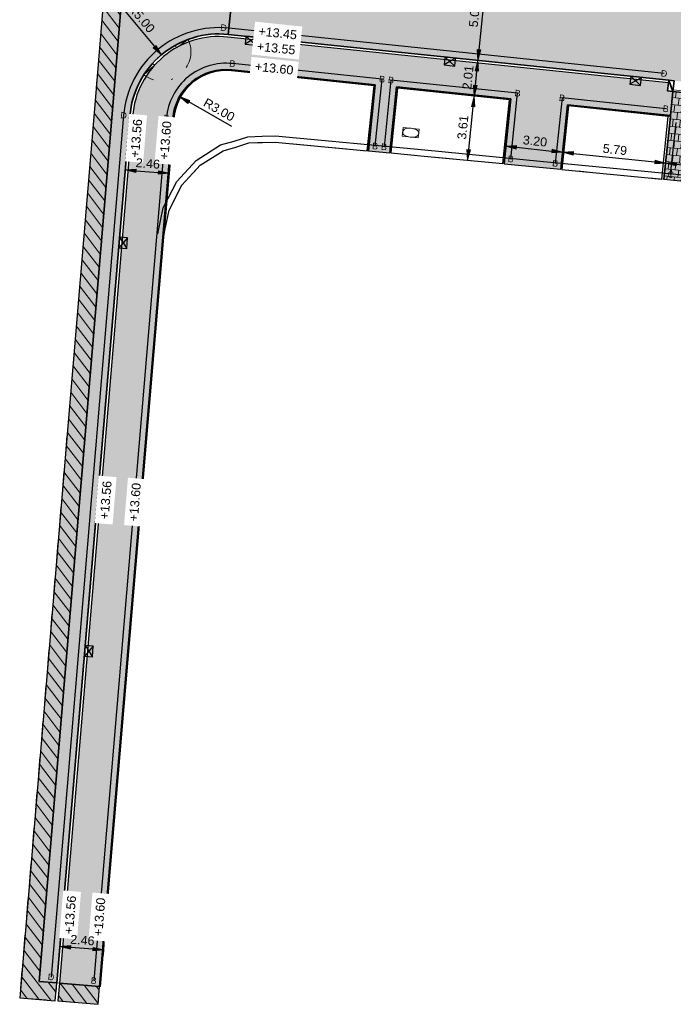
# Model space of a CAD drawing. Header units: metres. Extents: x 131295 to 132236, y 397710 to 398702.
# Tile 1 of 127: x 131328 to 131365, y 397738 to 397793. Entities that reach past the tile are written whole.
import ezdxf
from ezdxf.enums import TextEntityAlignment as Align

# ---------------------------------------------------------------- set-up
doc = ezdxf.new("R2010")
doc.units = ezdxf.units.M
doc.linetypes.add('AL-BANDVERLAGING', pattern=[5, 1.5, -1, 0, -1, 1.5])
doc.linetypes.add('AL-MATERIAALS', pattern=[2, 1, -1])
doc.layers.get('Defpoints').update_dxf_attribs({"color": 128})
for name, color, linetype, lineweight in [('N-IE-tegel straatpot brandkraan', 190, 'Continuous', 18), ('N-KO-bandverlaging', 1, 'AL-BANDVERLAGING', 18), ('N-KO-inritband 600x300x200 mm', 110, 'Continuous', 35), ('N-KO-inritband streklagen', 8, 'Continuous', 5), ('N-KO-opsluitband 120x250mm', 2, 'Continuous', 25), ('N-KO-opsluitband 60x200mm', 2, 'Continuous', 25), ('N-KO-opsluitband achterkant', 8, 'Continuous', 5), ('N-KO-tekst banden', 1, 'Continuous', 18), ('N-KO-trottoirband 130-150x250mm', 3, 'Continuous', 35), ('N-KO-trottoirband achterkant', 8, 'Continuous', 5), ('N-KO-verloopband', 1, 'Continuous', 18), ('N-RI-trottoirkolk', 7, 'Continuous', 25), ("N-VH-arcering 'MAT' grijs 254", 254, 'Continuous', 18), ('N-VH-arcering betontegels halfsteensverband', 8, 'Continuous', 5), ('N-VH-arcering herstraten', 1, 'Continuous', 18), ('N-VH-arcering SBS KF keperverband', 8, 'Continuous', 5), ('X-AL-maatvoering', 1, 'Continuous', 18), ('X-AL-materiaalscheiding', 1, 'AL-MATERIAALS', 18), ('X-AL-planhoogte', 190, 'Continuous', 25)]:
    doc.layers.add(name, color=color, linetype=linetype, lineweight=lineweight)
doc.layers.add("N-VH-arcering 'MAT' kleur 1 (heiderood)", color=7, linetype='Continuous', lineweight=18, true_color=0xd98c8c)
doc.layers.add("N-VH-arcering 'MAT' kleur 5 (roodbruin)", color=7, linetype='Continuous', lineweight=18, true_color=0xc5a6a0)
for name, color, linetype, plot in [('X-AL-contourlijnen', 30, 'Continuous', False), ('X-AL-hulplijn bandenlijnnummers', 30, 'Continuous', False), ('X-AL-hulplijn hoogtetekst', 190, 'Continuous', False)]:
    doc.layers.add(name, color=color, linetype=linetype, plot=plot)
doc.styles.add('CS Annotative', font='arial.ttf')
doc.dimstyles.new('CS Annotative', dxfattribs={"dimtxt": 2.5, "dimasz": 3, "dimexe": 0.18, "dimexo": 0.0625, "dimgap": 1, "dimtad": 1, "dimzin": 0, "dimdsep": 46, "dimtxsty": 'CS Annotative', "dimblk": 'CS Dimensionpijl', "dimcen": 0, "dimse1": 1, "dimse2": 1, "dimclrd": 256, "dimclre": 256, "dimclrt": 2, "dimadec": 0, "dimazin": 0, "dimtm": 1e-09, "dimtfac": 1, "dimtofl": 0, "dimtmove": 1, "dimatfit": 3, "dimfxl": 1, "dimtfillclr": 256, "dimtolj": 1, "dimtzin": 0, "dimarcsym": 0})
pattern_1 = [(307.33, (0, 0), (0.3975780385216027, 0.3032024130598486), [])]
pattern_2 = [(45, (0, 0), (0, 0.5939696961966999), [1.26, -0.4200000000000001]), (135, (0.2969848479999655, 0.2969848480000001), (-5.551115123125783e-17, -0.5939696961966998), [1.26, -0.42])]

# ---------------------------------------------------------------- blocks, each defined once
blk = doc.blocks.new('*U112')
for p, q in [((1.217027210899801, -2.414817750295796), (-1.489001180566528, 0.1813159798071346)), ((1.489001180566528, -0.1813159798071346), (-1.760975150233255, -2.052185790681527))]:
    blk.add_line(p, q)
blk.add_lwpolyline([(1.489001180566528, -0.1813159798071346), (-1.489001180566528, 0.1813159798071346), (-1.760975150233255, -2.052185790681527), (1.217027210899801, -2.414817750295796)], close=True)
blk = doc.blocks.new('*U115')
for p, q in [((2.3904304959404, 1.264255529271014), (-0.1520145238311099, -1.49227731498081)), ((0.1520145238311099, 1.49227731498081), (2.08640144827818, -1.720299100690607))]:
    blk.add_line(p, q)
blk.add_lwpolyline([(0.1520145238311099, 1.49227731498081), (-0.1520145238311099, -1.49227731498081), (2.08640144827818, -1.720299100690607), (2.3904304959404, 1.264255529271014)], close=True)
blk = doc.blocks.new('CS Dimensionpijl')
h = blk.add_hatch(color=256)
h.dxf.hatch_style = 1
h.paths.add_polyline_path([(-1, -0.1666666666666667), (0, 0), (-1, 0.1666666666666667)])
at = {"flags": 128}
blk.add_lwpolyline([(0, 0.5), (0, -0.5)], dxfattribs=at)
blk.add_lwpolyline([(-1, -0.1666666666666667), (0, 0), (-1, 0.1666666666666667)], close=True, dxfattribs=at)
blk = doc.blocks.new('*D246')
at = {"layer": 'Defpoints', "color": 0, "transparency": 16777216}
for p in [(131336.3220196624, 397791.3683757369), (131339.5327433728, 397787.5354586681)]:
    blk.add_point(p, dxfattribs=at)
at = {"layer": 'X-AL-maatvoering', "lineweight": -2, "transparency": 16777216}
blk.add_line((131334.1544088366, 397793.9560392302), (131335.9367328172, 397791.8283257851), dxfattribs=at)
at = {"layer": 'X-AL-maatvoering', "lineweight": -2, "transparency": 16777216, "xscale": 0.6000000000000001, "yscale": 0.6000000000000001, "zscale": 0.6000000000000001, "rotation": 309.951934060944}
blk.add_blockref('CS Dimensionpijl', (131336.3220196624, 397791.3683757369), dxfattribs=at)
at = {"layer": 'X-AL-maatvoering', "color": 2, "transparency": 16777216, "insert": (131335.2019424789, 397793.41451736), "char_height": 0.5, "attachment_point": 5, "rotation": 309.951934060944, "style": 'CS Annotative'}
blk.add_mtext('\\A1;R5.00', dxfattribs=at)
blk = doc.blocks.new('*D247')
at = {"layer": 'Defpoints', "color": 0, "transparency": 16777216}
for p in [(131337.3292543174, 397789.0307353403), (131339.934869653, 397787.5438699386)]:
    blk.add_point(p, dxfattribs=at)
at = {"layer": 'X-AL-maatvoering', "lineweight": -2, "transparency": 16777216}
blk.add_line((131340.2610751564, 397787.3577243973), (131337.8503773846, 397788.7333622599), dxfattribs=at)
at = {"layer": 'X-AL-maatvoering', "lineweight": -2, "transparency": 16777216, "xscale": 0.6000000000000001, "yscale": 0.6000000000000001, "zscale": 0.6000000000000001, "rotation": 150.2892390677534}
blk.add_blockref('CS Dimensionpijl', (131337.3292543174, 397789.0307353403), dxfattribs=at)
at = {"layer": 'X-AL-maatvoering', "color": 2, "transparency": 16777216, "insert": (131339.5420222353, 397788.2924387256), "char_height": 0.5, "attachment_point": 5, "rotation": 330.28923906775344, "style": 'CS Annotative'}
blk.add_mtext('\\A1;R3.00', dxfattribs=at)
blk = doc.blocks.new('*D497')
at = {"layer": 'Defpoints', "color": 0, "transparency": 16777216}
for p in [(131330.6368207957, 397741.5102437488), (131330.6368207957, 397741.5102437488), (131333.0899750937, 397741.3255416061)]:
    blk.add_point(p, dxfattribs=at)
at = {"layer": 'X-AL-maatvoering', "lineweight": -2, "transparency": 16777216}
blk.add_line((131332.4916685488, 397741.3705891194), (131331.2351273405, 397741.4651962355), dxfattribs=at)
at = {"layer": 'X-AL-maatvoering', "lineweight": -2, "transparency": 16777216, "xscale": 0.6000000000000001, "yscale": 0.6000000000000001, "zscale": 0.6000000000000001}
for p, rotation in [((131330.6368207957, 397741.5102437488), 175.6942276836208), ((131333.0899750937, 397741.3255416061), 355.6942276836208)]:
    blk.add_blockref('CS Dimensionpijl', p, dxfattribs=dict(at, rotation=rotation))
at = {"layer": 'X-AL-maatvoering', "color": 2, "transparency": 16777216, "insert": (131331.8975804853, 397741.8718941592), "char_height": 0.5, "attachment_point": 5, "rotation": 355.69422768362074, "style": 'CS Annotative'}
blk.add_mtext('\\A1;2.46', dxfattribs=at)
blk = doc.blocks.new('*D498')
at = {"layer": 'Defpoints', "color": 0, "transparency": 16777216}
for p in [(131334.2952406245, 397784.927139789), (131336.7483949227, 397784.7424376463), (131336.7483949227, 397784.7424376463)]:
    blk.add_point(p, dxfattribs=at)
at = {"layer": 'X-AL-maatvoering', "lineweight": -2, "transparency": 16777216}
blk.add_line((131334.8935471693, 397784.8820922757), (131336.1500883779, 397784.7874851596), dxfattribs=at)
at = {"layer": 'X-AL-maatvoering', "lineweight": -2, "transparency": 16777216, "xscale": 0.6000000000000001, "yscale": 0.6000000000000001, "zscale": 0.6000000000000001}
for p, rotation in [((131334.2952406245, 397784.927139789), 175.694227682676), ((131336.7483949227, 397784.7424376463), 355.694227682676)]:
    blk.add_blockref('CS Dimensionpijl', p, dxfattribs=dict(at, rotation=rotation))
at = {"layer": 'X-AL-maatvoering', "color": 2, "transparency": 16777216, "insert": (131335.5560003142, 397785.2887901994), "char_height": 0.5, "attachment_point": 5, "rotation": 355.694227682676, "style": 'CS Annotative'}
blk.add_mtext('\\A1;2.46', dxfattribs=at)
blk = doc.blocks.new('*U583')
blk.add_lwpolyline([(0.4727668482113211, 0.1995736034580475), (-0.4221108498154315, 0.2918224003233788), (-0.4727665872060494, -0.1995735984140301), (0.4221111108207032, -0.2918223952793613)], close=True)
at = {"extrusion": (0, 0, -1)}
for centre, radius, start, end in [((0.2428566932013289, 0.02503496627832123), 0.2056664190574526, 293.4524932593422, 78.31862919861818), ((-0.3229089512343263, -2.711424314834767), 3, 78.31862919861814, 78.99352143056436), ((0.07082559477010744, -0.6870577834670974), 0.9376986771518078, 78.99352143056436, 112.7775793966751), ((-0.2428566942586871, -0.02503495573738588), 0.205666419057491, 113.45248003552, 258.3186159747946), ((0.869255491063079, -2.588529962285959), 3, 112.7775793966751, 113.45248003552), ((-0.8692560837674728, 2.588529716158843), 3, 292.777596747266, 293.4524932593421), ((0.3229095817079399, 2.711424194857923), 3, 258.3186159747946, 258.9935040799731)]:
    blk.add_arc(centre, radius, start, end, dxfattribs=at)
blk.add_arc((0.0708255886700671, 0.6870577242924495), 0.937698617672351, 247.2224032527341, 281.0064959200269)
blk = doc.blocks.new('*D551')
at = {"layer": 'Defpoints', "color": 0, "transparency": 16777216}
for p in [(131353.5833138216, 397789.0831347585), (131353.8116080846, 397789.0596009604), (131353.2133541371, 397785.4942676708)]:
    blk.add_point(p, dxfattribs=at)
at = {"layer": 'X-AL-maatvoering', "lineweight": -2, "transparency": 16777216}
blk.add_line((131353.5031735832, 397786.0675710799), (131353.7500829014, 397788.4627637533), dxfattribs=at)
at = {"layer": 'X-AL-maatvoering', "lineweight": -2, "transparency": 16777216, "xscale": 0.6000000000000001, "yscale": 0.6000000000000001, "zscale": 0.6000000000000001}
for p, rotation in [((131353.8116080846, 397789.0596009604), 84.11443257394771), ((131353.4416484, 397785.4707338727), 264.1144325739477)]:
    blk.add_blockref('CS Dimensionpijl', p, dxfattribs=dict(at, rotation=rotation))
at = {"layer": 'X-AL-maatvoering', "color": 2, "transparency": 16777216, "insert": (131353.1735720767, 397787.3118708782), "char_height": 0.5, "attachment_point": 5, "rotation": 84.11443257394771, "style": 'CS Annotative'}
blk.add_mtext('\\A1;3.61', dxfattribs=at)
blk = doc.blocks.new('*D552')
at = {"layer": 'Defpoints', "color": 0, "transparency": 16777216}
for p in [(131354.0192667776, 397791.0545159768), (131354.0192667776, 397791.0545159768), (131353.5810741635, 397789.0833656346)]:
    blk.add_point(p, dxfattribs=at)
at = {"layer": 'X-AL-maatvoering', "lineweight": -2, "transparency": 16777216}
blk.add_line((131353.8737050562, 397789.6561464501), (131353.9571460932, 397790.4577404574), dxfattribs=at)
at = {"layer": 'X-AL-maatvoering', "lineweight": -2, "transparency": 16777216, "xscale": 0.6000000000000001, "yscale": 0.6000000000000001, "zscale": 0.6000000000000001}
for p, rotation in [((131354.0192667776, 397791.0545159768), 84.05726210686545), ((131353.8115843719, 397789.0593709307), 264.0572621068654)]:
    blk.add_blockref('CS Dimensionpijl', p, dxfattribs=dict(at, rotation=rotation))
at = {"layer": 'X-AL-maatvoering', "color": 2, "transparency": 16777216, "insert": (131353.4625858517, 397790.1040813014), "char_height": 0.5, "attachment_point": 5, "rotation": 84.05726210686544, "style": 'CS Annotative'}
blk.add_mtext('\\A1;2.01', dxfattribs=at)
blk = doc.blocks.new('*D553')
at = {"layer": 'Defpoints', "color": 0, "transparency": 16777216}
for p in [(131354.5369391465, 397796.0276453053), (131354.5369391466, 397796.0276453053), (131354.0192667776, 397791.0545159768)]:
    blk.add_point(p, dxfattribs=at)
at = {"layer": 'X-AL-maatvoering', "lineweight": -2, "transparency": 16777216}
blk.add_line((131354.0813874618, 397791.6512914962), (131354.4748184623, 397795.4308697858), dxfattribs=at)
at = {"layer": 'X-AL-maatvoering', "lineweight": -2, "transparency": 16777216, "xscale": 0.6000000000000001, "yscale": 0.6000000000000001, "zscale": 0.6000000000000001}
for p, rotation in [((131354.5369391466, 397796.0276453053), 84.05726210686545), ((131354.0192667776, 397791.0545159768), 264.0572621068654)]:
    blk.add_blockref('CS Dimensionpijl', p, dxfattribs=dict(at, rotation=rotation))
at = {"layer": 'X-AL-maatvoering', "color": 2, "transparency": 16777216, "insert": (131353.825263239, 397793.5882184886), "char_height": 0.5, "attachment_point": 5, "rotation": 84.05726210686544, "style": 'CS Annotative'}
blk.add_mtext('\\A1;5.00', dxfattribs=at)
blk = doc.blocks.new('*D558')
at = {"layer": 'Defpoints', "color": 0, "transparency": 16777216}
for p in [(131364.8540005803, 397788.6447973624), (131370.8217557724, 397788.0235905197), (131370.4753250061, 397784.6955299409)]:
    blk.add_point(p, dxfattribs=at)
at = {"layer": 'X-AL-maatvoering', "lineweight": -2, "transparency": 16777216}
blk.add_line((131365.1043453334, 397785.2546160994), (131369.8785494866, 397784.7576506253), dxfattribs=at)
at = {"layer": 'X-AL-maatvoering', "lineweight": -2, "transparency": 16777216, "xscale": 0.6000000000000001, "yscale": 0.6000000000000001, "zscale": 0.6000000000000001}
for p, rotation in [((131364.507569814, 397785.3167367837), 174.0572621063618), ((131370.4753250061, 397784.6955299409), 354.0572621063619)]:
    blk.add_blockref('CS Dimensionpijl', p, dxfattribs=dict(at, rotation=rotation))
at = {"layer": 'X-AL-maatvoering', "color": 2, "transparency": 16777216, "insert": (131367.5385852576, 397785.4589730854), "char_height": 0.5, "attachment_point": 5, "rotation": 354.05726210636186, "style": 'CS Annotative'}
blk.add_mtext('\\A1;6.00', dxfattribs=at)
blk = doc.blocks.new('*D564')
at = {"layer": 'Defpoints', "color": 0, "transparency": 16777216}
for p in [(131359.0300203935, 397788.5723909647), (131364.7841148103, 397787.973424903), (131364.5075698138, 397785.3167367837)]:
    blk.add_point(p, dxfattribs=at)
at = {"layer": 'X-AL-maatvoering', "lineweight": -2, "transparency": 16777216}
blk.add_line((131359.3502509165, 397785.8535821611), (131363.9107942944, 397785.378857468), dxfattribs=at)
at = {"layer": 'X-AL-maatvoering', "lineweight": -2, "transparency": 16777216, "xscale": 0.6000000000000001, "yscale": 0.6000000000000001, "zscale": 0.6000000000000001}
for p, rotation in [((131358.7534753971, 397785.9157028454), 174.0572621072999), ((131364.5075698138, 397785.3167367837), 354.0572621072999)]:
    blk.add_blockref('CS Dimensionpijl', p, dxfattribs=dict(at, rotation=rotation))
at = {"layer": 'X-AL-maatvoering', "color": 2, "transparency": 16777216, "insert": (131361.677660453, 397786.0690595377), "char_height": 0.5, "attachment_point": 5, "rotation": 354.05726210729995, "style": 'CS Annotative'}
blk.add_mtext('\\A1;5.79', dxfattribs=at)
blk = doc.blocks.new('*D565')
at = {"layer": 'Defpoints', "color": 0, "transparency": 16777216}
for p in [(131355.8523676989, 397788.9094862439), (131359.0300203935, 397788.5723909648), (131358.7489044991, 397785.9224319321)]:
    blk.add_point(p, dxfattribs=at)
at = {"layer": 'X-AL-maatvoering', "lineweight": -2, "transparency": 16777216}
blk.add_line((131356.1679039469, 397786.1962324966), (131358.1522523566, 397785.9857266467), dxfattribs=at)
at = {"layer": 'X-AL-maatvoering', "lineweight": -2, "transparency": 16777216, "xscale": 0.6000000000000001, "yscale": 0.6000000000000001, "zscale": 0.6000000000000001}
for p, rotation in [((131355.5712518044, 397786.2595272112), 173.9445330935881), ((131358.7489044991, 397785.9224319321), 353.944533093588)]:
    blk.add_blockref('CS Dimensionpijl', p, dxfattribs=dict(at, rotation=rotation))
at = {"layer": 'X-AL-maatvoering', "color": 2, "transparency": 16777216, "insert": (131357.2081248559, 397786.5438952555), "char_height": 0.5, "attachment_point": 5, "rotation": 353.94453309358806, "style": 'CS Annotative'}
blk.add_mtext('\\A1;3.20', dxfattribs=at)

msp = doc.modelspace()

# ---------------------------------------------------------------- hatches: boundary and pattern name
at = {"layer": "N-VH-arcering 'MAT' grijs 254"}
h = msp.add_hatch(color=256, dxfattribs=at)
h.dxf.hatch_style = 1
edge = h.paths.add_edge_path()
edge.add_line((131364.9238863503, 397789.3161698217), (131364.6254985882, 397789.3472301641))
edge.add_line((131364.6254985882, 397789.3472301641), (131364.6720891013, 397789.7948118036))
edge.add_line((131364.6720891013, 397789.7948118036), (131340.0348855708, 397792.3593941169))
edge.add_arc((131339.5327433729, 397787.5354586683), 4.849999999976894, 84.0572621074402, 175.1834874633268)
edge.add_line((131334.6998701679, 397787.9426890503), (131330.6156051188, 397739.472005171))
edge.add_line((131330.6156051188, 397739.472005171), (131332.8576596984, 397739.2830838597))
edge.add_line((131332.8576596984, 397739.2830838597), (131336.9454635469, 397787.7957650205))
edge.add_arc((131339.9348696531, 397787.5438699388), 3.00000000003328, 84.05726210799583, 175.1834874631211, ccw=False)
edge.add_line((131340.2454730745, 397790.527747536), (131348.2718095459, 397789.6922549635))
edge.add_line((131348.2718095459, 397789.6922549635), (131347.8873034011, 397785.9984151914))
edge.add_line((131347.8873034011, 397785.9984151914), (131349.0820690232, 397785.8858419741))
edge.add_line((131349.0820690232, 397785.8858419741), (131349.4653605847, 397789.568013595))
edge.add_line((131349.4653605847, 397789.568013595), (131355.8523676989, 397788.9094862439))
edge.add_line((131355.8523676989, 397788.9094862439), (131355.4744308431, 397785.2787557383))
edge.add_line((131355.4744308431, 397785.2787557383), (131357.46, 397785.08))
edge.add_line((131357.46, 397785.08), (131358.6544510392, 397784.9644043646))
edge.add_line((131358.6544510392, 397784.9644043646), (131359.0300203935, 397788.5723909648))
edge.add_line((131359.0300203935, 397788.5723909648), (131364.7841148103, 397787.9734249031))
edge.add_line((131364.7841148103, 397787.9734249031), (131364.9238863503, 397789.3161698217))
h = msp.add_hatch(color=256, dxfattribs=at)
h.dxf.hatch_style = 1
h.paths.add_polyline_path([(131370.7456579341, 397787.2925405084), (131370.7518700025, 397787.3522180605), (131370.8916415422, 397788.6949629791), (131364.9238863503, 397789.3161698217), (131364.7841148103, 397787.973424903), (131364.7779027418, 397787.9137473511), (131364.4128841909, 397784.407119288), (131368.165, 397784.044), (131370.3850268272, 397783.8280613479)])
h = msp.add_hatch(color=256, dxfattribs=at)
h.dxf.hatch_style = 1
h.paths.add_polyline_path([(131332.8576596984, 397739.2830838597), (131330.6156051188, 397739.472005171), (131330.5316400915, 397738.475536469), (131332.7736946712, 397738.2866151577)])
at = {"layer": "N-VH-arcering 'MAT' kleur 1 (heiderood)"}
h = msp.add_hatch(color=256, dxfattribs=at)
h.dxf.hatch_style = 1
h.paths.add_polyline_path([(131411.4870335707, 397790.0500695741), (131410.7653908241, 397790.1408295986), (131410.467735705, 397790.1782652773), (131405.8789150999, 397790.6832593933), (131405.5805273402, 397790.7143197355), (131398.069629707, 397791.4961582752), (131379.8679763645, 397793.3908391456), (131372.7626492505, 397794.130460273), (131372.4642614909, 397794.161520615), (131369.4798773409, 397794.4721767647), (131369.1814895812, 397794.5032371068), (131362.0849958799, 397795.2419387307), (131346.3699072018, 397796.8777834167), (131340.5680881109, 397797.4817173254), (131340.0504157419, 397792.5085879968), (131364.6876192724, 397789.9440056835), (131364.9860070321, 397789.9129453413), (131370.9537622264, 397789.2917384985), (131371.2521499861, 397789.2606781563), (131392.7496986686, 397787.0229147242), (131393.0480864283, 397786.9918543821), (131399.0158416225, 397786.3706475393), (131399.3142293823, 397786.3395871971), (131408.6361434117, 397785.3692329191), (131421.0324785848, 397783.8101627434), (131421.3301337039, 397783.772727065), (131427.2832360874, 397783.0240134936), (131427.5808912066, 397782.986577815), (131453.1757222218, 397779.7675508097), (131453.7996501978, 397784.7284694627), (131451.2736011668, 397785.0461672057)])
at = {"layer": "N-VH-arcering 'MAT' kleur 5 (roodbruin)"}
h = msp.add_hatch(color=256, dxfattribs=at)
h.dxf.hatch_style = 1
edge = h.paths.add_edge_path()
edge.add_arc((131328.0866169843, 397818.095343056), 7.956764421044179, 0.8482522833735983, 22.105379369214)
edge.add_arc((131341.730201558, 397824.2354934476), 7.01648374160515, 169.1021112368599, 206.6386924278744, ccw=False)
edge.add_line((131334.8402553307, 397825.5620246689), (131335.8222210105, 397825.3729654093))
edge.add_line((131335.8222210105, 397825.3729654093), (131336.0112802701, 397826.3549310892))
edge.add_line((131336.0112802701, 397826.3549310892), (131334.1088357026, 397826.7212114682))
edge.add_arc((131341.7302015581, 397824.2354934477), 8.016483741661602, 161.9361983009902, 206.3369021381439)
edge.add_arc((131328.0866169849, 397818.0953430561), 6.956764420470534, 1.2344248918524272, 21.80116124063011, ccw=False)
edge.add_line((131335.0417668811, 397818.2452134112), (131332.557325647, 397788.1215902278))
edge.add_line((131332.557325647, 397788.1215902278), (131328.3892323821, 397738.6560612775))
edge.add_line((131328.3892323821, 397738.6560612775), (131330.3821697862, 397738.4881312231))
edge.add_line((131330.3821697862, 397738.4881312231), (131330.4661348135, 397739.4845999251))
edge.add_line((131330.4661348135, 397739.4845999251), (131329.4696661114, 397739.5685649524))
edge.add_line((131329.4696661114, 397739.5685649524), (131333.5538627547, 397788.0384370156))
edge.add_line((131333.5538627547, 397788.0384370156), (131336.0425094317, 397818.2131370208))
h = msp.add_hatch(color=256, dxfattribs=at)
h.dxf.hatch_style = 1
edge = h.paths.add_edge_path()
edge.add_arc((131328.0866169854, 397818.0953430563), 8.956764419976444, 0.5287580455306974, 22.37578117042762)
edge.add_arc((131341.7333547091, 397824.2359391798), 6.019495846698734, 169.1119515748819, 206.9801880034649, ccw=False)
edge.add_line((131335.8222210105, 397825.3729654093), (131334.8402553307, 397825.5620246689))
edge.add_arc((131341.730201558, 397824.2354934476), 7.016483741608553, 169.1021112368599, 206.6386924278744)
edge.add_arc((131328.0866169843, 397818.095343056), 7.956764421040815, 0.848252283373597, 22.10537936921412, ccw=False)
edge.add_line((131336.0425094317, 397818.2131370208), (131333.5538627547, 397788.0384370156))
edge.add_line((131333.5538627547, 397788.0384370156), (131329.4696661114, 397739.5685649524))
edge.add_line((131329.4696661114, 397739.5685649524), (131330.4661348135, 397739.4845999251))
edge.add_line((131330.4661348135, 397739.4845999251), (131332.8177594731, 397767.3928904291))
edge.add_line((131332.8177594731, 397767.3928904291), (131334.0100000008, 397781.5420000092))
edge.add_line((131334.0100000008, 397781.5420000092), (131334.5503998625, 397787.9552838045))
edge.add_arc((131339.5327433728, 397787.5354586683), 4.999999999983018, 84.05726210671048, 175.1834874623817, ccw=False)
edge.add_line((131340.0504157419, 397792.5085879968), (131340.5680881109, 397797.4817173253))
edge.add_line((131340.5680881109, 397797.4817173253), (131340.2504765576, 397797.5147787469))
edge.add_arc((131340.7681489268, 397802.4879080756), 5.000000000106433, 175.2934430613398, 264.0572621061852, ccw=False)
edge.add_line((131335.7850089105, 397802.8981708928), (131335.894, 397804.222))
edge.add_line((131335.894, 397804.222), (131337.043, 397818.178))
at = {"layer": 'N-VH-arcering betontegels halfsteensverband'}
h = msp.add_hatch(dxfattribs=at)
h.set_pattern_fill('CS-TEGEL HALFSTV', color=256, scale=6.67, angle=90.2320437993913)
h.set_pattern_definition([(84.01623074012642, (26268.6246, 79557.7806), (-0.1572902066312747, 0.4188792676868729), [0.4002, -0.4002]), (174.0162307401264, (26268.6246, 79557.7806), (-0.04171954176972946, -0.3980194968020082), [])])
h.paths.add_polyline_path([(131370.7456579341, 397787.2925405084), (131370.7518700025, 397787.3522180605), (131370.8916415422, 397788.6949629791), (131364.9238863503, 397789.3161698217), (131364.7841148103, 397787.973424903), (131364.7779027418, 397787.9137473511), (131364.4128841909, 397784.407119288), (131368.165, 397784.044), (131370.3850268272, 397783.8280613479)])
at = {"layer": 'N-VH-arcering herstraten'}
h = msp.add_hatch(dxfattribs=at)
h.set_pattern_fill('CS-HERSTRATEN', color=256, angle=262.33)
h.set_pattern_definition(pattern_1)
edge = h.paths.add_edge_path()
edge.add_arc((131328.0866169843, 397818.095343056), 7.956764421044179, 0.8482522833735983, 22.105379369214)
edge.add_arc((131341.730201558, 397824.2354934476), 7.01648374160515, 169.1021112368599, 206.6386924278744, ccw=False)
edge.add_line((131334.8402553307, 397825.5620246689), (131335.8222210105, 397825.3729654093))
edge.add_line((131335.8222210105, 397825.3729654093), (131336.0112802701, 397826.3549310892))
edge.add_line((131336.0112802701, 397826.3549310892), (131334.1088357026, 397826.7212114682))
edge.add_arc((131341.7302015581, 397824.2354934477), 8.016483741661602, 161.9361983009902, 206.3369021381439)
edge.add_arc((131328.0866169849, 397818.0953430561), 6.956764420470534, 1.2344248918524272, 21.80116124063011, ccw=False)
edge.add_line((131335.0417668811, 397818.2452134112), (131332.557325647, 397788.1215902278))
edge.add_line((131332.557325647, 397788.1215902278), (131328.3892323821, 397738.6560612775))
edge.add_line((131328.3892323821, 397738.6560612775), (131330.3821697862, 397738.4881312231))
edge.add_line((131330.3821697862, 397738.4881312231), (131330.4661348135, 397739.4845999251))
edge.add_line((131330.4661348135, 397739.4845999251), (131329.4696661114, 397739.5685649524))
edge.add_line((131329.4696661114, 397739.5685649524), (131333.5538627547, 397788.0384370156))
edge.add_line((131333.5538627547, 397788.0384370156), (131336.0425094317, 397818.2131370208))
h = msp.add_hatch(dxfattribs=at)
h.set_pattern_fill('CS-HERSTRATEN', color=256, angle=262.33)
h.set_pattern_definition(pattern_1)
h.paths.add_polyline_path([(131332.8576596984, 397739.2830838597), (131330.6156051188, 397739.472005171), (131330.5316400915, 397738.475536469), (131332.7736946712, 397738.2866151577)])
at = {"layer": 'N-VH-arcering SBS KF keperverband'}
h = msp.add_hatch(dxfattribs=at)
h.set_pattern_fill('CS-KF KEPERV', color=256, scale=20)
h.set_pattern_definition(pattern_2)
edge = h.paths.add_edge_path()
edge.add_arc((131328.0866169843, 397818.095343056), 7.956764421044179, 0.8482522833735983, 22.105379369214)
edge.add_arc((131341.730201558, 397824.2354934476), 7.01648374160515, 169.1021112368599, 206.6386924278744, ccw=False)
edge.add_line((131334.8402553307, 397825.5620246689), (131335.8222210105, 397825.3729654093))
edge.add_line((131335.8222210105, 397825.3729654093), (131336.0112802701, 397826.3549310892))
edge.add_line((131336.0112802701, 397826.3549310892), (131334.1088357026, 397826.7212114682))
edge.add_arc((131341.7302015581, 397824.2354934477), 8.016483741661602, 161.9361983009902, 206.3369021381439)
edge.add_arc((131328.0866169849, 397818.0953430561), 6.956764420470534, 1.2344248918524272, 21.80116124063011, ccw=False)
edge.add_line((131335.0417668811, 397818.2452134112), (131332.557325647, 397788.1215902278))
edge.add_line((131332.557325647, 397788.1215902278), (131328.3892323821, 397738.6560612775))
edge.add_line((131328.3892323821, 397738.6560612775), (131330.3821697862, 397738.4881312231))
edge.add_line((131330.3821697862, 397738.4881312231), (131330.4661348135, 397739.4845999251))
edge.add_line((131330.4661348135, 397739.4845999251), (131329.4696661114, 397739.5685649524))
edge.add_line((131329.4696661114, 397739.5685649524), (131333.5538627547, 397788.0384370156))
edge.add_line((131333.5538627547, 397788.0384370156), (131336.0425094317, 397818.2131370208))
h = msp.add_hatch(dxfattribs=at)
h.set_pattern_fill('CS-KF KEPERV', color=256, scale=20)
h.set_pattern_definition(pattern_2)
edge = h.paths.add_edge_path()
edge.add_arc((131328.0866169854, 397818.0953430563), 8.956764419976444, 0.5287580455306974, 22.37578117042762)
edge.add_arc((131341.7333547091, 397824.2359391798), 6.019495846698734, 169.1119515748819, 206.9801880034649, ccw=False)
edge.add_line((131335.8222210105, 397825.3729654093), (131334.8402553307, 397825.5620246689))
edge.add_arc((131341.730201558, 397824.2354934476), 7.016483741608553, 169.1021112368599, 206.6386924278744)
edge.add_arc((131328.0866169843, 397818.095343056), 7.956764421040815, 0.848252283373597, 22.10537936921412, ccw=False)
edge.add_line((131336.0425094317, 397818.2131370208), (131333.5538627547, 397788.0384370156))
edge.add_line((131333.5538627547, 397788.0384370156), (131329.4696661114, 397739.5685649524))
edge.add_line((131329.4696661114, 397739.5685649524), (131330.4661348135, 397739.4845999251))
edge.add_line((131330.4661348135, 397739.4845999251), (131332.8177594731, 397767.3928904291))
edge.add_line((131332.8177594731, 397767.3928904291), (131334.0100000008, 397781.5420000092))
edge.add_line((131334.0100000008, 397781.5420000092), (131334.5503998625, 397787.9552838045))
edge.add_arc((131339.5327433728, 397787.5354586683), 4.999999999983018, 84.05726210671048, 175.1834874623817, ccw=False)
edge.add_line((131340.0504157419, 397792.5085879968), (131340.5680881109, 397797.4817173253))
edge.add_line((131340.5680881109, 397797.4817173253), (131340.2504765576, 397797.5147787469))
edge.add_arc((131340.7681489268, 397802.4879080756), 5.000000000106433, 175.2934430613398, 264.0572621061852, ccw=False)
edge.add_line((131335.7850089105, 397802.8981708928), (131335.894, 397804.222))
edge.add_line((131335.894, 397804.222), (131337.043, 397818.178))

# ---------------------------------------------------------------- linework, layer by layer
at = {"layer": 'N-KO-bandverlaging', "flags": 128}
msp.add_lwpolyline([(131337.864590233, 397792.0895518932, -0.7192705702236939), (131335.455433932, 397790.1618721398)], format="xyb", dxfattribs=at)
at = {"layer": 'N-KO-inritband 600x300x200 mm', "ltscale": 0.8}
msp.add_lwpolyline([(131364.9860070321, 397789.9129453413), (131364.9238863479, 397789.3161698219), (131364.6254985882, 397789.3472301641), (131364.6876192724, 397789.9440056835)], close=True, dxfattribs=at)
at = {"layer": 'N-KO-inritband 600x300x200 mm', "flags": 128}
for points in [[(131364.6876192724, 397789.9440056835), (131364.9238863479, 397789.3161698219)], [(131364.9238863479, 397789.3161698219), (131370.8916415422, 397788.6949629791)]]:
    msp.add_lwpolyline(points, dxfattribs=at)
at = {"layer": 'N-KO-inritband streklagen', "flags": 128}
msp.add_lwpolyline([(131370.9019949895, 397788.7944255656), (131364.9342397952, 397789.4156324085)], dxfattribs=at)
at = {"layer": 'N-KO-opsluitband 120x250mm', "flags": 128}
msp.add_lwpolyline([(131364.4128841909, 397784.407119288), (131364.7779027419, 397787.9137473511)], dxfattribs=at)
at = {"layer": 'N-KO-opsluitband 60x200mm', "flags": 128}
msp.add_lwpolyline([(131347.8873034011, 397785.9984151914), (131348.2718095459, 397789.6922549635), (131340.2454730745, 397790.527747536, 0.4199825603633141), (131336.9454635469, 397787.7957650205), (131332.8576596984, 397739.2830838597)], format="xyb", dxfattribs=at)
for points in [[(131355.4744308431, 397785.2787557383), (131355.8523676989, 397788.9094862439), (131349.4653605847, 397789.568013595), (131349.0820690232, 397785.8858419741)], [(131364.7841148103, 397787.9734249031), (131359.0300203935, 397788.5723909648), (131358.6544510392, 397784.9644043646)]]:
    msp.add_lwpolyline(points, dxfattribs=at)
at = {"layer": 'N-KO-opsluitband achterkant', "flags": 128}
msp.add_lwpolyline([(131347.82756512, 397786.0040438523), (131348.2059199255, 397789.63878948), (131340.2392610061, 397790.468069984, 0.4199825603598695), (131337.005251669, 397787.7907271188), (131332.9174478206, 397739.2780459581), (131332.8576596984, 397739.2830838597)], format="xyb", dxfattribs=at)
for points in [[(131355.4147082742, 397785.2845353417), (131355.7864780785, 397788.8560207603), (131349.5188260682, 397789.5021239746), (131349.1418073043, 397785.8802133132)], [(131364.7841148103, 397787.9734249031), (131364.7779027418, 397787.9137473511), (131359.0834858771, 397788.5065013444), (131358.7141735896, 397784.958624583)], [(131364.2934390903, 397784.4186788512), (131364.658547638, 397787.926171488)]]:
    msp.add_lwpolyline(points, dxfattribs=at)
at = {"layer": 'N-KO-trottoirband 130-150x250mm', "ltscale": 0.8}
msp.add_lwpolyline([(131364.6876192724, 397789.9440056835), (131340.0504157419, 397792.5085879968, 0.4199825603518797), (131334.5503998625, 397787.9552838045), (131330.4661348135, 397739.4845999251)], format="xyb", dxfattribs=at)
at = {"layer": 'N-KO-trottoirband achterkant', "ltscale": 0.8}
msp.add_lwpolyline([(131364.6720891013, 397789.7948118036), (131340.0348855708, 397792.3593941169, 0.41998256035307), (131334.6998701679, 397787.9426890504), (131330.6156051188, 397739.472005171), (131330.4661348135, 397739.4845999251)], format="xyb", dxfattribs=at)
at = {"layer": 'N-KO-verloopband', "flags": 128}
for points in [[(131337.864590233, 397792.0895518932), (131337.8129978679, 397792.2304001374), (131337.1525014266, 397791.7612069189), (131337.0788856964, 397791.8919001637)], [(131335.455433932, 397790.1618721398), (131335.3293315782, 397790.2431014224), (131335.9319708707, 397790.784602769), (131335.8206067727, 397790.8850917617)]]:
    msp.add_lwpolyline(points, dxfattribs=at)
at = {"layer": 'X-AL-contourlijnen', "flags": 128}
for points in [[(131336.0425094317, 397818.2131370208, 0.09301861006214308), (131335.4585059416, 397821.0895630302, -0.1652646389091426), (131334.8402553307, 397825.5620246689), (131335.8222210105, 397825.3729654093), (131336.0112802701, 397826.3549310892), (131334.1088357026, 397826.7212114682, 0.196195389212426), (131334.5458217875, 397820.6789925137, -0.08998098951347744), (131335.0417668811, 397818.2452134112), (131332.557325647, 397788.1215902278), (131328.3892323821, 397738.6560612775), (131330.3821697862, 397738.4881312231), (131330.4661348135, 397739.4845999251), (131329.4696661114, 397739.5685649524), (131333.5538627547, 397788.0384370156)], [(131337.043, 397818.178, 0.09561541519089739), (131336.369, 397821.505, -0.1667516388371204), (131335.8222210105, 397825.3729654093), (131334.8402553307, 397825.5620246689, 0.1652646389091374), (131335.4585059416, 397821.0895630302, -0.0930186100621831), (131336.0425094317, 397818.2131370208), (131333.5538627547, 397788.0384370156), (131329.4696661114, 397739.5685649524), (131330.4661348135, 397739.4845999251), (131332.8177594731, 397767.3928904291), (131334.0100000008, 397781.5420000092), (131334.5503998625, 397787.9552838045, -0.4199825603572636), (131340.0504157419, 397792.5085879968), (131340.5680881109, 397797.4817173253), (131340.2504765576, 397797.5147787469, -0.4079082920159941), (131335.7850089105, 397802.8981708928), (131335.894, 397804.222)], [(131364.9238863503, 397789.3161698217), (131364.6254985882, 397789.3472301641), (131364.6720891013, 397789.7948118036), (131340.0348855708, 397792.3593941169, 0.4199825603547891), (131334.6998701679, 397787.9426890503), (131330.6156051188, 397739.472005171), (131332.8576596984, 397739.2830838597), (131336.9454635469, 397787.7957650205, -0.4199825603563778), (131340.2454730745, 397790.527747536), (131348.2718095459, 397789.6922549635), (131347.8873034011, 397785.9984151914), (131349.0820690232, 397785.8858419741), (131349.4653605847, 397789.568013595), (131355.8523676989, 397788.9094862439), (131355.4744308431, 397785.2787557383), (131357.46, 397785.08), (131358.6544510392, 397784.9644043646), (131359.0300203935, 397788.5723909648), (131364.7841148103, 397787.9734249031)], [(131348.2059199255, 397789.63878948), (131340.2392610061, 397790.468069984, 0.4199825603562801), (131337.005251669, 397787.7907271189), (131336.4573591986, 397781.2885235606), (131336.754, 397782.69), (131337.461, 397784.078), (131338.482, 397785.192), (131339.765, 397786.001), (131340.485, 397786.203), (131341.213, 397786.441), (131341.965, 397786.469), (131342.67, 397786.49), (131347.82756512, 397786.0040438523)]]:
    msp.add_lwpolyline(points, format="xyb", close=True, dxfattribs=at)
msp.add_lwpolyline([(131369.1814895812, 397794.5032371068), (131362.0849958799, 397795.2419387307), (131346.3699072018, 397796.8777834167), (131340.5680881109, 397797.4817173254), (131340.0504157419, 397792.5085879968), (131364.6876192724, 397789.9440056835), (131364.9860070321, 397789.9129453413)], dxfattribs=at)
for points in [[(131355.7864780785, 397788.8560207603), (131349.5188260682, 397789.5021239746), (131349.1418073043, 397785.8802133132), (131351.012, 397785.704), (131355.4147082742, 397785.2845353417)], [(131370.7456579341, 397787.2925405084), (131370.7518700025, 397787.3522180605), (131370.8916415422, 397788.6949629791), (131364.9238863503, 397789.3161698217), (131364.7841148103, 397787.973424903), (131364.7779027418, 397787.9137473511), (131364.4128841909, 397784.407119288), (131368.165, 397784.044), (131370.3850268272, 397783.8280613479)], [(131364.658547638, 397787.926171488), (131359.0834858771, 397788.5065013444), (131358.7141735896, 397784.958624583), (131364.2934390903, 397784.4186788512)], [(131332.8576596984, 397739.2830838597), (131330.6156051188, 397739.472005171), (131330.5316400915, 397738.475536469), (131332.7736946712, 397738.2866151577)]]:
    msp.add_lwpolyline(points, close=True, dxfattribs=at)
at = {"layer": 'X-AL-hulplijn bandenlijnnummers', "ltscale": 0.8}
msp.add_lwpolyline([(131364.4254685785, 397790.3231850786), (131340.0866528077, 397792.8567070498, 0.4199825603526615), (131334.2016358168, 397787.984671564), (131330.1425602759, 397739.8129282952)], format="xyb", dxfattribs=at)
at = {"layer": 'X-AL-hulplijn bandenlijnnummers', "flags": 128}
msp.add_lwpolyline([(131348.2664827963, 397786.2605658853), (131348.6561656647, 397790.0041369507), (131340.2817101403, 397790.875866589, 0.4199825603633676), (131336.5966995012, 397787.82515278), (131332.5340851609, 397739.6114122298)], format="xyb", dxfattribs=at)
for points in [[(131355.8536102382, 397785.5409064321), (131356.2367238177, 397789.221368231), (131349.1534785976, 397789.9523697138), (131348.7650103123, 397786.2204667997)], [(131364.5219641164, 397788.3526042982), (131358.7181384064, 397788.9567470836), (131358.3373923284, 397785.2990291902)], [(131364.7920635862, 397784.6692699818), (131365.0949614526, 397787.5791225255)]]:
    msp.add_lwpolyline(points, dxfattribs=at)
at = {"layer": 'X-AL-hulplijn hoogtetekst', "flags": 128}
msp.add_lwpolyline([(131336.114945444, 397781.360999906), (131336.421154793, 397782.807682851), (131337.1707655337, 397784.2793373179), (131338.2556576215, 397785.4630491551), (131339.6214091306, 397786.3242283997), (131340.3833028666, 397786.5379819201), (131341.1509109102, 397786.7889307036), (131341.9532779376, 397786.8188060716), (131342.6812486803, 397786.8404903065), (131351.0452729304, 397786.0524151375), (131357.4937134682, 397785.4283725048), (131368.1987145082, 397784.3923724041), (131378.7073945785, 397783.3702090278), (131385.2259037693, 397782.6790490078), (131396.0644670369, 397781.5309893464), (131406.7874189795, 397780.3577757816), (131413.4307699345, 397779.5786173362), (131423.9078148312, 397778.3494947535), (131434.5212863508, 397777.0403132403)], dxfattribs=at)
at = {"layer": 'X-AL-materiaalscheiding', "flags": 128}
for points in [[(131335.8222210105, 397825.3729654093), (131336.0112802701, 397826.3549310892), (131334.1088357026, 397826.7212114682, 0.1961953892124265), (131334.5458217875, 397820.6789925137, -0.08998098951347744), (131335.0417668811, 397818.2452134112), (131332.557325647, 397788.1215902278), (131328.3892323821, 397738.6560612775), (131330.3821697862, 397738.4881312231), (131330.4661348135, 397739.4845999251)], [(131335.8222210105, 397825.3729654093), (131334.8402553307, 397825.5620246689, 0.16526463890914), (131335.4585059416, 397821.0895630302, -0.09273038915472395), (131336.0425094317, 397818.2131370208), (131333.5538627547, 397788.0384370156), (131329.4696661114, 397739.5685649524), (131330.4661348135, 397739.4845999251)]]:
    msp.add_lwpolyline(points, format="xyb", dxfattribs=at)
for points in [[(131340.0504157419, 397792.5085879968), (131340.5680881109, 397797.4817173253)], [(131364.7841148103, 397787.973424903), (131364.9238863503, 397789.3161698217)], [(131336.4573591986, 397781.2885235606), (131336.754, 397782.69), (131337.461, 397784.078), (131338.482, 397785.192), (131339.765, 397786.001), (131340.485, 397786.203), (131341.213, 397786.441), (131341.965, 397786.469), (131342.67, 397786.49), (131351.012, 397785.704), (131357.46, 397785.08), (131368.165, 397784.044), (131378.672, 397783.022), (131385.189, 397782.331), (131396.027, 397781.183), (131406.748, 397780.01), (131413.39, 397779.231), (131423.866, 397778.002), (131434.478, 397776.693), (131441.046, 397775.866), (131448.119, 397774.97), (131448.796, 397774.788), (131449.525, 397774.466), (131450.086, 397774.115), (131450.66, 397773.637), (131451.203, 397773.025), (131451.625, 397772.368), (131451.908, 397771.749), (131452.138, 397771.033), (131452.221, 397770.415), (131452.232, 397769.527)], [(131332.8576596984, 397739.2830838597), (131332.7736946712, 397738.2866151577), (131330.5316400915, 397738.475536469), (131330.6156051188, 397739.472005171)], [(131332.8576596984, 397739.2830838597), (131330.6156051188, 397739.472005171)]]:
    msp.add_lwpolyline(points, dxfattribs=at)

# ---------------------------------------------------------------- block references
at = {"layer": 'N-IE-tegel straatpot brandkraan'}
msp.add_blockref('*U583', (131350.26, 397787.014), dxfattribs=at)
at = {"layer": 'N-RI-trottoirkolk', "xscale": 0.2, "yscale": 0.2, "zscale": 0.2, "rotation": 1}
for name, p in [('*U112', (131341.3434293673, 397792.3739931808)), ('*U112', (131352.4664968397, 397791.2161498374)), ('*U112', (131362.8603371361, 397790.1342145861)), ('*U115', (131333.9535957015, 397780.8726127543)), ('*U115', (131332.0306704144, 397758.0519822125))]:
    msp.add_blockref(name, p, dxfattribs=at)

# ---------------------------------------------------------------- texts
at = {"layer": 'N-KO-tekst banden', "style": 'CS Annotative'}
for s, height, p in [('D', 0.3599999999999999, (131339.7924612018, 397792.8791508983)), ('B', 0.3599999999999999, (131340.2817101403, 397790.8758665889)), ('D', 0.3599999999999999, (131364.4254685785, 397790.3231850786)), ('B', 0.3599999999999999, (131348.6561656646, 397790.0041369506)), ('B', 0.3599999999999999, (131349.1534785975, 397789.9523697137)), ('B', 0.3599999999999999, (131356.2367238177, 397789.2213682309)), ('B', 0.3599999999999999, (131358.7181384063, 397788.9567470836)), ('D', 0.3599999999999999, (131334.2016358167, 397787.984671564)), ('B', 0.3599999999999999, (131364.5219641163, 397788.3526042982)), ('B', 0.3599999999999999, (131336.5966995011, 397787.8251527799)), ('B', 0.3599999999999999, (131348.2664827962, 397786.2605658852)), ('B', 0.3599999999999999, (131348.7650103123, 397786.2204667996)), ('B', 0.3599999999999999, (131355.8536102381, 397785.5409064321)), ('B', 0.3599999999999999, (131358.3373923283, 397785.2990291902)), ('C', 0.36, (131364.7920635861, 397784.6692699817)), ('D', 0.3599999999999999, (131330.1425602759, 397739.8129282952)), ('B', 0.3599999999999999, (131332.5340851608, 397739.6114122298))]:
    msp.add_text(s, height=height, rotation=353.7841869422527, dxfattribs=at).set_placement(p, align=Align.MIDDLE)

# ---------------------------------------------------------------- dimensions: what is measured, and where the dimension line sits
at = {"layer": 'X-AL-maatvoering'}
for base, p1, p2, picture, middle in [((131354.5369391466, 397796.0276453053), (131354.0192667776, 397791.0545159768), (131354.5369391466, 397796.0276453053), '*D553', (131353.825263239, 397793.5882184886)), ((131354.0192667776, 397791.0545159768), (131353.5810741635, 397789.0833656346), (131354.0192667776, 397791.0545159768), '*D552', (131353.4625858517, 397790.1040813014))]:
    dim = msp.add_linear_dim(base=base, p1=p1, p2=p2, angle=264.0572621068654, dimstyle='CS Annotative', dxfattribs=at)
    dim.commit()
    dim.dimension.update_dxf_attribs({"geometry": picture, "text_midpoint": middle})
dim = msp.add_radius_dim(center=(131339.5327433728, 397787.5354586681), mpoint=(131336.3220196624, 397791.3683757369), dimstyle='CS Annotative', dxfattribs=at)
dim.commit()
dim.dimension.update_dxf_attribs({"geometry": '*D246', "text_midpoint": (131335.2019424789, 397793.41451736)})
dim = msp.add_radius_dim(center=(131339.934869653, 397787.5438699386), mpoint=(131337.3292543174, 397789.0307353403), dimstyle='CS Annotative', dxfattribs=at)
dim.commit()
dim.dimension.update_dxf_attribs({"geometry": '*D247', "text_midpoint": (131339.316287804, 397787.8968567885), "dimtype": 164})
for p1, p2, distance, picture, middle in [((131353.2133541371, 397785.4942676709), (131353.5833138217, 397789.0831347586), -0.2295040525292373, '*D551', (131353.1735720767, 397787.3118708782)), ((131355.8523676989, 397788.9094862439), (131359.0300203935, 397788.5723909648), -2.664828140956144, '*D565', (131357.2081248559, 397786.5438952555)), ((131359.0300203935, 397788.5723909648), (131364.7841148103, 397787.9734249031), -2.671042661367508, '*D564', (131361.677660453, 397786.0690595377)), ((131364.8540005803, 397788.6447973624), (131370.8217557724, 397788.0235905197), -3.3460426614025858, '*D558', (131367.5385852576, 397785.4589730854))]:
    dim = msp.add_aligned_dim(p1=p1, p2=p2, distance=distance, dimstyle='CS Annotative', dxfattribs=at)
    dim.commit()
    dim.dimension.update_dxf_attribs({"geometry": picture, "text_midpoint": middle})

# ---------------------------------------------------------------- next in the draw order: texts
at = {"layer": 'X-AL-planhoogte', "char_height": 0.5, "attachment_point": 5, "style": 'CS Annotative', "bg_fill": 2}
for s, insert, rotation in [('+13.45', (131342.8215991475, 397792.5804265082), 354.0572618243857), ('+13.60', (131342.6223954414, 397790.6125161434), 354.0572618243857), ('+13.56', (131334.9078574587, 397786.6986384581), 85.2698530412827), ('+13.60', (131336.5440687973, 397786.5835966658), 85.2698530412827), ('+13.56', (131333.2012218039, 397766.4739514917), 85.2698530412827), ('+13.60', (131334.8374331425, 397766.3589096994), 85.2698530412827), ('+13.56', (131331.2138104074, 397743.2853960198), 85.2698530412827), ('+13.60', (131332.850021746, 397743.1703542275), 85.2698530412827)]:
    msp.add_mtext(s, dxfattribs=dict(at, insert=insert, rotation=rotation))

# ---------------------------------------------------------------- next in the draw order: texts
at = {"layer": 'X-AL-planhoogte', "insert": (131342.7335948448, 397791.7349945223), "char_height": 0.5, "attachment_point": 5, "rotation": 354.0572618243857, "style": 'CS Annotative', "bg_fill": 2}
msp.add_mtext('+13.55', dxfattribs=at)

# ---------------------------------------------------------------- next in the draw order: dimensions: what is measured, and where the dimension line sits
at = {"layer": 'X-AL-maatvoering'}
for p1, p2, distance, picture, middle in [((131334.2952406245, 397784.927139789), (131336.7483949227, 397784.7424376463), 0, '*D498', (131335.5560003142, 397785.2887901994)), ((131333.0899750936, 397741.3255416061), (131330.6368207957, 397741.5102437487), -5.804338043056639e-11, '*D497', (131331.8975804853, 397741.8718941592))]:
    dim = msp.add_aligned_dim(p1=p1, p2=p2, distance=distance, dimstyle='CS Annotative', dxfattribs=at)
    dim.commit()
    dim.dimension.update_dxf_attribs({"geometry": picture, "text_midpoint": middle})

doc.saveas('drawing.dxf')
